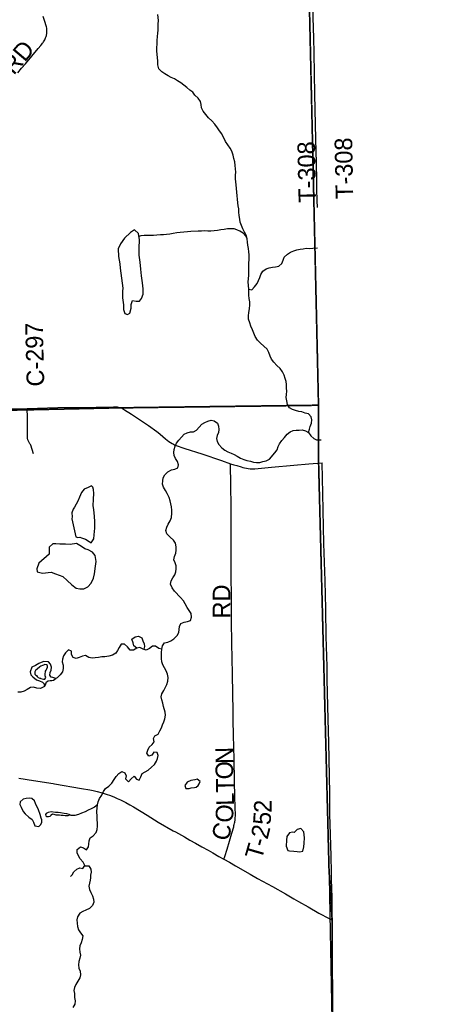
# Model space of a CAD drawing. Header units: feet. Extents: x 2113747 to 2516209, y 960708 to 1356798.
# Tile 246 of 253: x 2375078 to 2382480, y 1185127 to 1201939. Entities that reach past the tile are written whole.
import ezdxf

# ---------------------------------------------------------------- set-up
doc = ezdxf.new("R2010")
doc.units = ezdxf.units.FT
doc.header["$LTSCALE"] = 50
doc.header["$MEASUREMENT"] = 0
doc.linetypes.add('OhDOT_USTN3', pattern=[0.22, 0.165, -0.055])
for name, color, linetype in [('0_Xref', 7, 'Continuous'), ('GM_X_Adjacent_County', 251, 'OhDOT_USTN3'), ('GM_X_County', 251, 'OhDOT_USTN3'), ('GM_X_County_Road', 3, 'Continuous'), ('GM_X_County_Road_Text', 3, 'Continuous'), ('GM_X_Minor_Lake', 5, 'Continuous'), ('GM_X_Minor_River', 5, 'Continuous'), ('GM_X_State_Route', 1, 'Continuous'), ('GM_X_Township', 251, 'OhDOT_USTN3'), ('GM_X_Township_Road', 4, 'Continuous'), ('GM_X_Township_Road_Text', 4, 'Continuous')]:
    doc.layers.add(name, color=color, linetype=linetype)
doc.styles.add('Styledgn030', font='dgn030.shx')

# ---------------------------------------------------------------- blocks, each defined once
blk = doc.blocks.new('POR')
at = {"layer": 'GM_X_Adjacent_County', "flags": 128}
blk.add_lwpolyline([(2484046, 1279851), (2487984, 1279948), (2488245, 1279956), (2489951, 1280020), (2497406, 1280301), (2508226, 1280716), (2508400, 1280722), (2511362, 1280834), (2511402, 1278992), (2511651, 1267387), (2511802, 1260388), (2511853, 1258032), (2511912, 1255330), (2511951, 1253456), (2512010, 1250592), (2512101, 1246172), (2512230, 1239911), (2512292, 1236891), (2512353, 1234371), (2512465, 1230387), (2512571, 1226651), (2512594, 1225202), (2512630, 1223723), (2512651, 1222857), (2512655, 1222660), (2512653, 1222387), (2512690, 1221236), (2512712, 1220325), (2512903, 1212315), (2513077, 1204484), (2513180, 1199820), (2513219, 1198046), (2513416, 1189169), (2513462, 1187239), (2513501, 1185556), (2513514, 1184984), (2513530, 1184327), (2513546, 1183622), (2513555, 1183225), (2513567, 1182726), (2513578, 1182260), (2513588, 1181821), (2513593, 1181627), (2513617, 1180939), (2513628, 1180521), (2513670, 1179740), (2513676, 1179494), (2513699, 1179041), (2513739, 1174780), (2513796, 1172613), (2513885, 1169327), (2513930, 1167379), (2513942, 1166454), (2513947, 1166127), (2513953, 1165987), (2514002, 1164246), (2514041, 1162151), (2514063, 1161131), (2514138, 1157427), (2514238, 1151848), (2514283, 1149331), (2514318, 1147339), (2510324, 1147267), (2506689, 1147200), (2506258, 1147195), (2500522, 1147082), (2496768, 1147012), (2496130, 1147000), (2495470, 1146984), (2492871, 1146938), (2489784, 1146884), (2488775, 1146866), (2487813, 1146848), (2487526, 1146842), (2486294, 1146820), (2485346, 1146802), (2481592, 1146776), (2481240, 1146773), (2480562, 1146753), (2479591, 1146751), (2479217, 1146735), (2477862, 1146726), (2477431, 1146718), (2477075, 1146717), (2476719, 1146718), (2475598, 1146706), (2475461, 1146714), (2474029, 1146683), (2472669, 1146652), (2471852, 1146646), (2471569, 1146639), (2471535, 1146638), (2471501, 1146638), (2471224, 1146630), (2470854, 1146632), (2470658, 1146630), (2470516, 1146626), (2469250, 1146608), (2468903, 1146602), (2468501, 1146594), (2461815, 1146508), (2461446, 1146481), (2459610, 1146457), (2456023, 1146410), (2454902, 1146395), (2454737, 1146393), (2454401, 1146388), (2454115, 1146384), (2453860, 1146380), (2452179, 1146359), (2450952, 1146363), (2450451, 1146366), (2450051, 1146346), (2449776, 1146343), (2449101, 1146335), (2445581, 1146287), (2444666, 1146263), (2444274, 1146267), (2443037, 1146236), (2442911, 1146233), (2439879, 1146170), (2434890, 1146115), (2433884, 1146098), (2431940, 1146079), (2431501, 1146076), (2430211, 1146047), (2421201, 1145935), (2418971, 1145882), (2418652, 1145879), (2418494, 1145897), (2413179, 1145801), (2412897, 1145794), (2407758, 1145683), (2403523, 1145588), (2398484, 1145471), (2393911, 1145372), (2391157, 1145315), (2390674, 1145305), (2390179, 1145300), (2388382, 1145259), (2383055, 1145188), (2382496, 1145180), (2381158, 1145150), (2381034, 1152023), (2381026, 1152330), (2380892, 1156694), (2380878, 1157552), (2380824, 1161039), (2380824, 1161382), (2380771, 1165044), (2380746, 1166807), (2380682, 1170163), (2380463, 1181823), (2380419, 1184193), (2380412, 1186569), (2380359, 1187412), (2380181, 1194352), (2380179, 1195356), (2380022, 1202249), (2380003, 1203413), (2380014, 1209139), (2379833, 1216178), (2379742, 1219374), (2379735, 1219826), (2379690, 1223029), (2379605, 1226364), (2379498, 1231510), (2379428, 1236058), (2379404, 1237933), (2379296, 1246319), (2379253, 1249553), (2379228, 1251500), (2378972, 1263471), (2378866, 1269735), (2378873, 1270911), (2378754, 1276290), (2378707, 1279034), (2386863, 1279126), (2391602, 1279179), (2395356, 1279222), (2405728, 1279339), (2405824, 1279340), (2411190, 1279400), (2413131, 1279426), (2415745, 1279455), (2423663, 1279533), (2431554, 1279611), (2434345, 1279639), (2436880, 1279651), (2440308, 1279667), (2444698, 1279689), (2448154, 1279679), (2451685, 1279695), (2455533, 1279713), (2458209, 1279725), (2458287, 1279726), (2465937, 1279754), (2471340, 1279774), (2476122, 1279790), (2478782, 1279799), (2482992, 1279825), (2484046, 1279851)], dxfattribs=at)
at = {"layer": 'GM_X_County', "flags": 128}
blk.add_lwpolyline([(2353397, 1222451), (2356858, 1222526), (2358764, 1222568), (2364180, 1222723), (2365829, 1222755), (2369645, 1222836), (2372194, 1222881), (2374472, 1222924), (2379690, 1223029), (2379735, 1219826), (2379742, 1219374), (2379833, 1216178), (2380014, 1209139), (2380003, 1203413), (2380022, 1202249), (2380179, 1195356), (2380181, 1194352), (2380359, 1187412), (2380412, 1186569), (2380419, 1184193), (2380463, 1181823), (2380682, 1170163), (2380746, 1166807), (2380771, 1165044), (2380824, 1161382), (2380824, 1161039), (2380878, 1157552), (2380892, 1156694), (2381026, 1152330), (2381034, 1152023), (2381158, 1145150), (2381235, 1140057), (2381269, 1137568), (2381334, 1132856), (2381336, 1132676), (2381343, 1132210), (2381380, 1130882), (2381388, 1130504), (2381409, 1129491), (2381422, 1128859), (2381524, 1123853), (2381544, 1122872), (2381624, 1118858), (2381679, 1116097), (2382044, 1104151), (2382074, 1096083), (2382125, 1091787), (2380307, 1091766), (2379221, 1091753), (2378988, 1091751), (2374063, 1091696), (2368829, 1091637), (2365146, 1091594), (2364291, 1091584), (2363494, 1091575), (2360811, 1091544), (2360599, 1091542), (2358848, 1091522), (2355371, 1091477), (2352195, 1091435), (2348514, 1091386), (2345661, 1091348), (2342697, 1091308), (2341799, 1091296), (2335157, 1091206), (2333216, 1091180), (2331837, 1091161), (2328725, 1091118), (2328615, 1091117), (2326938, 1091094), (2326732, 1091091), (2324108, 1091056), (2318107, 1090974), (2313863, 1090917), (2307056, 1090903), (2301402, 1090840), (2299895, 1090831), (2299145, 1090827), (2298147, 1090820), (2294565, 1090800), (2294190, 1090795), (2291695, 1090779), (2287536, 1090733), (2283974, 1090692), (2281184, 1090660), (2280571, 1090646), (2279737, 1090638), (2276111, 1090564), (2275965, 1090561), (2275354, 1090544), (2275300, 1090545), (2274067, 1090515), (2274049, 1092053), (2274045, 1093010), (2274019, 1094549), (2274003, 1096382), (2273944, 1101977), (2273923, 1103969), (2273928, 1105260), (2273895, 1107881), (2273890, 1108659), (2273892, 1109492), (2273890, 1109708), (2273889, 1109866), (2273885, 1110318), (2273884, 1110420), (2273881, 1110748), (2273878, 1111173), (2273872, 1111794), (2273868, 1112294), (2273861, 1113069), (2273860, 1113281), (2273857, 1113575), (2273857, 1113636), (2273852, 1114201), (2273851, 1114281), (2273848, 1114656), (2273845, 1115019), (2273878, 1116829), (2273877, 1118817), (2273859, 1119170), (2273866, 1121327), (2273809, 1124393), (2273800, 1125028), (2273794, 1125938), (2273794, 1126045), (2273791, 1126395), (2273784, 1127599), (2273782, 1127896), (2273782, 1128013), (2273776, 1128908), (2273762, 1131307), (2273735, 1134958), (2273727, 1137672), (2273708, 1143906), (2273707, 1144117), (2273652, 1147706), (2273648, 1148193), (2273645, 1148717), (2273636, 1149823), (2273632, 1150488), (2273596, 1155295), (2273585, 1158808), (2273560, 1160546), (2273539, 1163372), (2273486, 1167056), (2273465, 1168621), (2273462, 1168895), (2273426, 1173044), (2273428, 1173104), (2273415, 1174720), (2273392, 1176176), (2273394, 1176620), (2273384, 1177023), (2273358, 1177776), (2273351, 1179125), (2273359, 1179654), (2273321, 1182083), (2273216, 1187364), (2273164, 1190519), (2273176, 1191453), (2273228, 1192712), (2273152, 1195400), (2273193, 1198453), (2273071, 1206556), (2272991, 1215563), (2272975, 1216501), (2272977, 1217406), (2272968, 1218487), (2272962, 1219225), (2272959, 1219527), (2272955, 1219996), (2272952, 1220381), (2272949, 1220734), (2272946, 1221095), (2272941, 1221646), (2274226, 1221624), (2276584, 1221584), (2279436, 1221567), (2287284, 1221586), (2287634, 1221587), (2288155, 1221588), (2289133, 1221589), (2291838, 1221592), (2294724, 1221588), (2295595, 1221591), (2298613, 1221605), (2299175, 1221609), (2303374, 1221676), (2308426, 1221766), (2313088, 1221841), (2315600, 1221874), (2319071, 1221920), (2326584, 1222061), (2327982, 1222076), (2333341, 1222133), (2335682, 1222157), (2338510, 1222201), (2341239, 1222245), (2343737, 1222286), (2344324, 1222288), (2349300, 1222361), (2350843, 1222395), (2353397, 1222451)], dxfattribs=at)
at = {"layer": 'GM_X_County_Road', "flags": 128}
for points in [[(2375044, 1201032), (2375110, 1201112), (2375176, 1201187), (2375394, 1201446), (2375439, 1201501), (2375455, 1201521), (2375467, 1201537), (2375476, 1201550), (2375484, 1201562), (2375494, 1201579), (2375504, 1201596), (2375512, 1201612), (2375520, 1201630), (2375528, 1201652), (2375533, 1201670), (2375537, 1201685), (2375539, 1201698), (2375541, 1201715), (2375542, 1201729), (2375542, 1201742), (2375542, 1201763), (2375541, 1201777), (2375538, 1201794), (2375534, 1201816), (2375529, 1201834), (2375524, 1201854), (2375513, 1201892), (2375479, 1201992)], [(2374883, 1195294), (2375066, 1195296), (2375205, 1195300)], [(2375205, 1195300), (2375731, 1195318), (2376381, 1195324), (2376681, 1195330), (2376716, 1195329), (2376742, 1195328), (2376759, 1195325)], [(2376759, 1195325), (2376788, 1195320), (2376813, 1195311), (2376834, 1195299), (2376869, 1195280), (2376988, 1195204), (2377279, 1195008), (2377416, 1194910), (2377444, 1194888), (2377474, 1194862), (2377569, 1194781), (2377623, 1194738), (2377651, 1194719), (2377678, 1194702), (2377701, 1194689), (2377719, 1194681), (2377732, 1194675), (2377899, 1194620), (2378185, 1194524), (2378523, 1194410), (2378679, 1194354)], [(2378679, 1194354), (2378732, 1194341), (2378786, 1194326), (2378856, 1194304), (2378886, 1194295), (2378918, 1194287), (2378948, 1194280), (2378980, 1194274), (2379011, 1194271), (2379044, 1194269), (2379068, 1194269), (2379093, 1194270), (2379208, 1194279), (2379375, 1194298), (2379756, 1194331), (2380015, 1194354), (2380242, 1194374)]]:
    blk.add_lwpolyline(points, dxfattribs=at)
at = {"layer": 'GM_X_Minor_Lake'}
for p, q in [((2376794, 1197694), (2376836, 1197353)), ((2375968, 1193417), (2376037, 1193112)), ((2375580, 1192813), (2375405, 1192662)), ((2375510, 1190758), (2375520, 1190813)), ((2375653, 1190661), (2375677, 1190677)), ((2378003, 1188821), (2378063, 1188830)), ((2375399, 1188447), (2375348, 1188557)), ((2375662, 1188373), (2375694, 1188365)), ((2379758, 1187740), (2379812, 1187738))]:
    blk.add_line(p, q, dxfattribs=at)
at = {"layer": 'GM_X_Minor_Lake', "flags": 128}
for points in [[(2376836, 1197353), (2376835, 1197305), (2376834, 1197190), (2376849, 1197070), (2376847, 1196992), (2376874, 1196922), (2376918, 1196904), (2376956, 1196931), (2376979, 1197011), (2376981, 1197079), (2377004, 1197146), (2377064, 1197132), (2377122, 1197135), (2377156, 1197177), (2377184, 1197254), (2377185, 1197346), (2377172, 1197444), (2377157, 1197566), (2377148, 1197679), (2377135, 1197797), (2377118, 1197919), (2377115, 1198036), (2377122, 1198180), (2377107, 1198288), (2377037, 1198352), (2376971, 1198305), (2376866, 1198208), (2376796, 1198111), (2376759, 1198029), (2376766, 1197896), (2376787, 1197770), (2376794, 1197694)], [(2376037, 1193112), (2376069, 1193100), (2376103, 1193101), (2376135, 1193091), (2376201, 1193067), (2376264, 1193032), (2376296, 1193004), (2376343, 1193077), (2376347, 1193141), (2376358, 1193255), (2376361, 1193370), (2376356, 1193456), (2376345, 1193576), (2376333, 1193638), (2376336, 1193751), (2376341, 1193849), (2376335, 1193915), (2376324, 1193957), (2376304, 1193979), (2376248, 1193949), (2376180, 1193922), (2376131, 1193865), (2376099, 1193787), (2376070, 1193718), (2376015, 1193614), (2375991, 1193583), (2375965, 1193521), (2375976, 1193449), (2375968, 1193417)], [(2375405, 1192662), (2375368, 1192563), (2375376, 1192509), (2375469, 1192491), (2375617, 1192505), (2375687, 1192475), (2375816, 1192434), (2375890, 1192366), (2375965, 1192289), (2376040, 1192235), (2376106, 1192222), (2376172, 1192222), (2376240, 1192253), (2376297, 1192318), (2376339, 1192404), (2376356, 1192479), (2376373, 1192607), (2376384, 1192690), (2376364, 1192790), (2376319, 1192848), (2376245, 1192887), (2376192, 1192905), (2376130, 1192942), (2376046, 1192998), (2375938, 1192981), (2375859, 1192984), (2375763, 1192986), (2375695, 1192991), (2375641, 1192987), (2375583, 1192930), (2375580, 1192813)], [(2375677, 1190677), (2375695, 1190693), (2375643, 1190705), (2375617, 1190713), (2375593, 1190745), (2375596, 1190791), (2375616, 1190833), (2375618, 1190885), (2375605, 1190933), (2375571, 1190975), (2375487, 1190978), (2375445, 1190964), (2375405, 1190944), (2375347, 1190911), (2375287, 1190885), (2375254, 1190804), (2375268, 1190754), (2375299, 1190716), (2375365, 1190670), (2375417, 1190653), (2375467, 1190629), (2375494, 1190599), (2375496, 1190577), (2375502, 1190553), (2375518, 1190581), (2375536, 1190632), (2375561, 1190648), (2375599, 1190656), (2375627, 1190654), (2375653, 1190661)], [(2375520, 1190813), (2375528, 1190832), (2375538, 1190854), (2375552, 1190883), (2375553, 1190911), (2375533, 1190921), (2375505, 1190932), (2375483, 1190920), (2375465, 1190914), (2375437, 1190902), (2375421, 1190890), (2375374, 1190849), (2375350, 1190829), (2375338, 1190805), (2375336, 1190767), (2375350, 1190751), (2375362, 1190741), (2375373, 1190723), (2375393, 1190705), (2375419, 1190697), (2375435, 1190695), (2375441, 1190693), (2375483, 1190679), (2375509, 1190678), (2375523, 1190708), (2375513, 1190738), (2375510, 1190758)], [(2378063, 1188830), (2378089, 1188832), (2378125, 1188865), (2378141, 1188889), (2378156, 1188933), (2378106, 1188973), (2378068, 1188962), (2377998, 1188948), (2377936, 1188919), (2377895, 1188863), (2377915, 1188813), (2377941, 1188813), (2377971, 1188813), (2378003, 1188821)], [(2375348, 1188557), (2375329, 1188601), (2375283, 1188639), (2375245, 1188645), (2375187, 1188640), (2375135, 1188630), (2375085, 1188587), (2375079, 1188539), (2375102, 1188491), (2375134, 1188419), (2375171, 1188377), (2375231, 1188325), (2375292, 1188282), (2375312, 1188238), (2375337, 1188174), (2375405, 1188166), (2375435, 1188189), (2375454, 1188233), (2375454, 1188277), (2375442, 1188305), (2375425, 1188367), (2375399, 1188447)], [(2375694, 1188365), (2375710, 1188363), (2375758, 1188360), (2375786, 1188356), (2375822, 1188354), (2375854, 1188352), (2375890, 1188351), (2375904, 1188349), (2375935, 1188362), (2375924, 1188367), (2375884, 1188381), (2375834, 1188388), (2375773, 1188396), (2375733, 1188402), (2375687, 1188403), (2375617, 1188413), (2375565, 1188402), (2375531, 1188388), (2375519, 1188366), (2375524, 1188348), (2375542, 1188336), (2375572, 1188334), (2375596, 1188340), (2375612, 1188355), (2375614, 1188365), (2375635, 1188381), (2375662, 1188373)], [(2379812, 1187738), (2379858, 1187733), (2379912, 1187743), (2379928, 1187814), (2379935, 1187878), (2379940, 1187970), (2379928, 1188074), (2379877, 1188128), (2379813, 1188112), (2379764, 1188063), (2379733, 1188065), (2379683, 1188056), (2379640, 1187994), (2379632, 1187928), (2379629, 1187829), (2379654, 1187755), (2379686, 1187749), (2379758, 1187740)]]:
    blk.add_lwpolyline(points, dxfattribs=at)
at = {"layer": 'GM_X_Minor_River', "flags": 128}
for points in [[(2378165, 1200543), (2378126, 1200598), (2378068, 1200650), (2378035, 1200704), (2377981, 1200738), (2377931, 1200784), (2377880, 1200821), (2377826, 1200859), (2377770, 1200893), (2377719, 1200928), (2377665, 1200954), (2377615, 1200980), (2377554, 1201013), (2377502, 1201049), (2377451, 1201103), (2377437, 1201167), (2377436, 1201231), (2377428, 1201291), (2377422, 1201345), (2377419, 1201407), (2377421, 1201464), (2377422, 1201524), (2377424, 1201586), (2377431, 1201650), (2377437, 1201707), (2377444, 1201759), (2377442, 1201811), (2377441, 1201865), (2377445, 1201927), (2377436, 1202028)], [(2380006, 1194888), (2380024, 1194945), (2380039, 1194995), (2380057, 1195051), (2380066, 1195106), (2380056, 1195160), (2380006, 1195211), (2379949, 1195223), (2379895, 1195241), (2379843, 1195250), (2379785, 1195268), (2379735, 1195283), (2379684, 1195311), (2379648, 1195369), (2379639, 1195431), (2379629, 1195487), (2379634, 1195542), (2379636, 1195598), (2379634, 1195650), (2379633, 1195708), (2379625, 1195764), (2379612, 1195814), (2379592, 1195870), (2379565, 1195928), (2379525, 1195986), (2379470, 1196036), (2379418, 1196092), (2379379, 1196144), (2379353, 1196195), (2379332, 1196256), (2379300, 1196315), (2379247, 1196367), (2379187, 1196415), (2379138, 1196467), (2379100, 1196529), (2379075, 1196585), (2379053, 1196645), (2379026, 1196705), (2379004, 1196763), (2378985, 1196823), (2378983, 1196885), (2378988, 1196941), (2379000, 1197003), (2379007, 1197070), (2379005, 1197120), (2378997, 1197180), (2378992, 1197234), (2378990, 1197290), (2378987, 1197340), (2378983, 1197401), (2378976, 1197461), (2378987, 1197573), (2378989, 1197637), (2378988, 1197704), (2378992, 1197758), (2378995, 1197870), (2378997, 1197922), (2378992, 1197973), (2378982, 1198035), (2378973, 1198087), (2378969, 1198141), (2378963, 1198197), (2378952, 1198247), (2378918, 1198313), (2378889, 1198369), (2378865, 1198425), (2378844, 1198483), (2378836, 1198535), (2378825, 1198597), (2378821, 1198650), (2378816, 1198708), (2378808, 1198760), (2378801, 1198814), (2378795, 1198872), (2378790, 1198932), (2378786, 1198996), (2378777, 1199059), (2378773, 1199121), (2378769, 1199171), (2378764, 1199223), (2378764, 1199287), (2378765, 1199337), (2378756, 1199450), (2378748, 1199510), (2378735, 1199568), (2378721, 1199626), (2378698, 1199694), (2378668, 1199748), (2378629, 1199804), (2378593, 1199862), (2378528, 1199990), (2378489, 1200042), (2378455, 1200095), (2378410, 1200157), (2378358, 1200215), (2378303, 1200265), (2378255, 1200323), (2378208, 1200380), (2378184, 1200436), (2378173, 1200489), (2378165, 1200543)], [(2378963, 1198197), (2378941, 1198242), (2378894, 1198295), (2378837, 1198327), (2378787, 1198350), (2378737, 1198370), (2378685, 1198371), (2378627, 1198367), (2378571, 1198358), (2378511, 1198350), (2378455, 1198342), (2378395, 1198333), (2378343, 1198331), (2378291, 1198330), (2378234, 1198332), (2378182, 1198331), (2378122, 1198329), (2377998, 1198324), (2377940, 1198319), (2377880, 1198313), (2377818, 1198306), (2377760, 1198298), (2377700, 1198287), (2377638, 1198279), (2377586, 1198270), (2377530, 1198266), (2377480, 1198263), (2377418, 1198259), (2377364, 1198252), (2377306, 1198252), (2377252, 1198253), (2377200, 1198253), (2377148, 1198247), (2377114, 1198239)], [(2378987, 1197340), (2379038, 1197325), (2379087, 1197379), (2379133, 1197434), (2379156, 1197486), (2379176, 1197539), (2379194, 1197591), (2379231, 1197643), (2379285, 1197684), (2379339, 1197702), (2379395, 1197715), (2379445, 1197719), (2379499, 1197730), (2379553, 1197774), (2379574, 1197831), (2379594, 1197883), (2379648, 1197938), (2379699, 1197970), (2379755, 1197993), (2379811, 1198009), (2379863, 1198020), (2379919, 1198028), (2379971, 1198039), (2380025, 1198035), (2380081, 1198038), (2380160, 1198046)], [(2377764, 1191422), (2377792, 1191473), (2377802, 1191527), (2377805, 1191577), (2377829, 1191632), (2377887, 1191654), (2377943, 1191665), (2377995, 1191683), (2378010, 1191739), (2378004, 1191798), (2377969, 1191853), (2377937, 1191905), (2377902, 1191967), (2377872, 1192019), (2377823, 1192071), (2377722, 1192183), (2377682, 1192240), (2377653, 1192300), (2377665, 1192357), (2377692, 1192407), (2377726, 1192458), (2377742, 1192510), (2377749, 1192560), (2377749, 1192612), (2377730, 1192666), (2377710, 1192718), (2377718, 1192773), (2377741, 1192831), (2377751, 1192883), (2377748, 1192939), (2377736, 1193000), (2377703, 1193055), (2377649, 1193103), (2377592, 1193163), (2377574, 1193215), (2377587, 1193277), (2377613, 1193328), (2377647, 1193384), (2377670, 1193442), (2377676, 1193513), (2377675, 1193567), (2377667, 1193619), (2377660, 1193671), (2377648, 1193725), (2377630, 1193779), (2377593, 1193847), (2377564, 1193903), (2377534, 1193955), (2377518, 1194009), (2377519, 1194065), (2377527, 1194116), (2377556, 1194166), (2377608, 1194217), (2377668, 1194251), (2377726, 1194264), (2377778, 1194288), (2377789, 1194341), (2377769, 1194393), (2377736, 1194444), (2377714, 1194498), (2377708, 1194549), (2377713, 1194601), (2377733, 1194655), (2377756, 1194710), (2377796, 1194760), (2377838, 1194811), (2377885, 1194861), (2377937, 1194886), (2377991, 1194900), (2378043, 1194900), (2378095, 1194929), (2378141, 1194982), (2378186, 1195032), (2378240, 1195063), (2378292, 1195085), (2378348, 1195100), (2378400, 1195092), (2378455, 1195050), (2378473, 1194996), (2378476, 1194942), (2378470, 1194892), (2378448, 1194842), (2378435, 1194791), (2378447, 1194739), (2378476, 1194687), (2378528, 1194629), (2378578, 1194588), (2378633, 1194558), (2378685, 1194538), (2378739, 1194513), (2378792, 1194487), (2378848, 1194455), (2378906, 1194430), (2378956, 1194412), (2379017, 1194399), (2379071, 1194385), (2379123, 1194377), (2379175, 1194378), (2379229, 1194396), (2379287, 1194409), (2379341, 1194437)], [(2379341, 1194437), (2379436, 1194542), (2379472, 1194597), (2379491, 1194649), (2379511, 1194700), (2379552, 1194754), (2379600, 1194805), (2379644, 1194861), (2379696, 1194900), (2379747, 1194926), (2379797, 1194931), (2379848, 1194929), (2379902, 1194934), (2379956, 1194918), (2380006, 1194888), (2380047, 1194832), (2380097, 1194787), (2380147, 1194763), (2380223, 1194764)], [(2375947, 1187307), (2375972, 1187338), (2376002, 1187388), (2376053, 1187435), (2376105, 1187455), (2376155, 1187446), (2376187, 1187496), (2376159, 1187552), (2376110, 1187610), (2376080, 1187662), (2376057, 1187714), (2376059, 1187768), (2376117, 1187815), (2376167, 1187797), (2376217, 1187763), (2376253, 1187814), (2376256, 1187864), (2376262, 1187916), (2376282, 1187969), (2376333, 1188003), (2376381, 1188060), (2376399, 1188114), (2376406, 1188170), (2376406, 1188225), (2376401, 1188277), (2376401, 1188327), (2376396, 1188427), (2376398, 1188477), (2376403, 1188534), (2376419, 1188586), (2376440, 1188640), (2376478, 1188701), (2376508, 1188759), (2376543, 1188812), (2376599, 1188854), (2376651, 1188901), (2376692, 1188963), (2376724, 1189018), (2376768, 1189070), (2376819, 1189101), (2376870, 1189081), (2376894, 1189027), (2376886, 1188977), (2376933, 1188925), (2376981, 1188978), (2377034, 1189022), (2377069, 1188970), (2377119, 1188957), (2377144, 1189011), (2377166, 1189066), (2377218, 1189098), (2377272, 1189125), (2377327, 1189177), (2377379, 1189224), (2377411, 1189276), (2377430, 1189327), (2377442, 1189377), (2377422, 1189429), (2377367, 1189434), (2377332, 1189382), (2377280, 1189363), (2377247, 1189417), (2377265, 1189468), (2377287, 1189518), (2377340, 1189561), (2377372, 1189611), (2377360, 1189663), (2377385, 1189714), (2377439, 1189740), (2377469, 1189798), (2377498, 1189849), (2377516, 1189901), (2377538, 1189952), (2377557, 1190004), (2377567, 1190062), (2377562, 1190114), (2377534, 1190214), (2377521, 1190268), (2377503, 1190325), (2377494, 1190375), (2377506, 1190431), (2377541, 1190487), (2377567, 1190540), (2377587, 1190590), (2377608, 1190644), (2377612, 1190707), (2377599, 1190763), (2377577, 1190821), (2377550, 1190873), (2377524, 1190925), (2377505, 1190977), (2377497, 1191031), (2377497, 1191087), (2377500, 1191137), (2377502, 1191191), (2377515, 1191248), (2377547, 1191298), (2377605, 1191311), (2377659, 1191335), (2377711, 1191370), (2377764, 1191422)], [(2377077, 1191210), (2377025, 1191250), (2377016, 1191300), (2376994, 1191360), (2377050, 1191403), (2377107, 1191413), (2377160, 1191385), (2377180, 1191333), (2377203, 1191281), (2377206, 1191239), (2377198, 1191189)], [(2375502, 1190553), (2375432, 1190518), (2375368, 1190526), (2375312, 1190540), (2375262, 1190537), (2375204, 1190503), (2375152, 1190472), (2375096, 1190456), (2375046, 1190459)], [(2377502, 1191191), (2377452, 1191201), (2377395, 1191245), (2377343, 1191240), (2377291, 1191200), (2377238, 1191175), (2377187, 1191193), (2377129, 1191219), (2377077, 1191210), (2377019, 1191174), (2376963, 1191173), (2376919, 1191231), (2376866, 1191275), (2376812, 1191276), (2376773, 1191222), (2376749, 1191171), (2376717, 1191121), (2376661, 1191086), (2376599, 1191074), (2376533, 1191061), (2376477, 1191059), (2376425, 1191048), (2376367, 1191042), (2376315, 1191035), (2376259, 1191051), (2376203, 1191081), (2376149, 1191070), (2376095, 1191050), (2376043, 1191033), (2375991, 1191047), (2375960, 1191101), (2375964, 1191155), (2375912, 1191181), (2375862, 1191128), (2375824, 1191076), (2375807, 1191023), (2375803, 1190973), (2375822, 1190917), (2375820, 1190859), (2375809, 1190804), (2375771, 1190752), (2375717, 1190703), (2375695, 1190693)], [(2376403, 1188534), (2376352, 1188491), (2376298, 1188466), (2376246, 1188442), (2376194, 1188413), (2376134, 1188389), (2376082, 1188368), (2376020, 1188352), (2375982, 1188353), (2375957, 1188353), (2375935, 1188362)], [(2376185, 1187494), (2376257, 1187489), (2376292, 1187433), (2376300, 1187383), (2376285, 1187331), (2376287, 1187284)], [(2376287, 1187284), (2376279, 1187246), (2376267, 1187193), (2376257, 1187142), (2376272, 1187086), (2376294, 1187034), (2376321, 1186981), (2376336, 1186921), (2376344, 1186869), (2376321, 1186814), (2376271, 1186763), (2376209, 1186735), (2376153, 1186710), (2376102, 1186682), (2376062, 1186621), (2376051, 1186569), (2376057, 1186513), (2376062, 1186458), (2376082, 1186401), (2376117, 1186347), (2376158, 1186295), (2376146, 1186235), (2376125, 1186178), (2376103, 1186126), (2376098, 1186076), (2376104, 1186016), (2376115, 1185964), (2376105, 1185913), (2376086, 1185859), (2376082, 1185803), (2376085, 1185745), (2376108, 1185691), (2376118, 1185633), (2376105, 1185578), (2376071, 1185522), (2376038, 1185467), (2376012, 1185417), (2376003, 1185365), (2376011, 1185313), (2376014, 1185241), (2376026, 1185187), (2376019, 1185128), (2375986, 1185072)]]:
    blk.add_lwpolyline(points, dxfattribs=at)
at = {"layer": 'GM_X_State_Route', "flags": 128}
for points in [[(2375061, 1188991), (2375316, 1188950), (2375648, 1188895)], [(2375648, 1188895), (2375672, 1188891), (2376135, 1188814), (2376274, 1188789), (2376332, 1188778), (2376402, 1188761), (2376487, 1188737), (2376552, 1188716), (2376626, 1188690), (2376694, 1188664), (2376742, 1188643), (2376801, 1188616), (2376889, 1188572), (2376955, 1188536), (2377018, 1188500), (2377252, 1188355), (2377444, 1188240), (2377700, 1188092), (2377735, 1188073)], [(2377735, 1188073), (2377889, 1187985), (2377985, 1187930), (2378079, 1187877), (2378187, 1187816), (2378293, 1187757), (2378374, 1187712), (2378478, 1187653), (2378563, 1187606), (2378657, 1187552), (2378761, 1187491), (2379015, 1187347), (2379137, 1187278), (2379392, 1187136), (2379613, 1187011), (2379757, 1186929), (2379839, 1186882), (2380000, 1186792), (2380187, 1186686), (2380362, 1186591), (2380395, 1186577)]]:
    blk.add_lwpolyline(points, dxfattribs=at)
at = {"layer": 'GM_X_Township', "flags": 128}
for points in [[(2353397, 1222451), (2356858, 1222526), (2358764, 1222568), (2364180, 1222723), (2365829, 1222755), (2369645, 1222836), (2372194, 1222881), (2374472, 1222924), (2379690, 1223029), (2379735, 1219826), (2379742, 1219374), (2379833, 1216178), (2380014, 1209139), (2380003, 1203413), (2380022, 1202249), (2380179, 1195356), (2376656, 1195310), (2375116, 1195276), (2374836, 1195272), (2372692, 1195272), (2366875, 1195235), (2365880, 1195226), (2359057, 1195164), (2357966, 1195170), (2357548, 1195159), (2354856, 1195134), (2353908, 1195164), (2353892, 1195968), (2353885, 1196280), (2353880, 1196527), (2353876, 1196719), (2353851, 1197693), (2353833, 1198882), (2353829, 1198960), (2353831, 1199153), (2353819, 1199782), (2353821, 1200258), (2353808, 1201121), (2353792, 1201872), (2353781, 1202403), (2353645, 1208790), (2353657, 1209132), (2353654, 1209648), (2353508, 1216821), (2353397, 1222451)], [(2353908, 1195164), (2354856, 1195134), (2357548, 1195159), (2357966, 1195170), (2359057, 1195164), (2365880, 1195226), (2366875, 1195235), (2372692, 1195272), (2374836, 1195272), (2375116, 1195276), (2376656, 1195310), (2380179, 1195356), (2380181, 1194352), (2380359, 1187412), (2380375, 1186529), (2380419, 1184193), (2380463, 1181823), (2380682, 1170163), (2354256, 1169691), (2354064, 1181403), (2354040, 1184708), (2354011, 1187062), (2353946, 1190014), (2353908, 1195164)]]:
    blk.add_lwpolyline(points, dxfattribs=at)
at = {"layer": 'GM_X_Township_Road', "flags": 128}
for points in [[(2380162, 1198735), (2380157, 1198853), (2380151, 1199047), (2380150, 1199181), (2380142, 1199509), (2380139, 1199683), (2380133, 1199903), (2380126, 1200148), (2380116, 1200666), (2380102, 1201375), (2380097, 1201626), (2380089, 1201979), (2380085, 1202283)], [(2375314, 1194529), (2375265, 1194673), (2375260, 1194684), (2375253, 1194696), (2375217, 1194764), (2375214, 1194771), (2375211, 1194781), (2375209, 1194791), (2375209, 1194898), (2375208, 1195144), (2375205, 1195300)], [(2378563, 1187606), (2378581, 1187653), (2378621, 1187778), (2378701, 1188051), (2378731, 1188158), (2378736, 1188178), (2378741, 1188196), (2378747, 1188219), (2378750, 1188239), (2378755, 1188278), (2378758, 1188312), (2378759, 1188343), (2378752, 1188663), (2378746, 1188945), (2378739, 1189311), (2378730, 1189721), (2378722, 1189981), (2378720, 1190170), (2378714, 1190396), (2378710, 1190797), (2378705, 1191003), (2378694, 1191643), (2378692, 1192120), (2378689, 1192414), (2378689, 1192811), (2378686, 1193100), (2378687, 1193559), (2378682, 1194058), (2378677, 1194281), (2378677, 1194316), (2378679, 1194354)], [(2380303, 1191860), (2380302, 1191877), (2380291, 1192357), (2380272, 1192994), (2380259, 1193565), (2380254, 1193849), (2380242, 1194374)], [(2380400, 1187360), (2380399, 1187384), (2380395, 1187659), (2380376, 1188210), (2380375, 1188361), (2380371, 1188722), (2380359, 1189319), (2380354, 1189595), (2380343, 1189995), (2380329, 1190674), (2380325, 1190896), (2380311, 1191410), (2380303, 1191860)], [(2380395, 1186577), (2380405, 1186598), (2380408, 1186606), (2380411, 1186615), (2380412, 1186624), (2380413, 1186633), (2380414, 1186673), (2380410, 1186951), (2380402, 1187256), (2380400, 1187360)]]:
    blk.add_lwpolyline(points, dxfattribs=at)
at = {"layer": 'GM_X_County_Road_Text', "char_height": 300, "attachment_point": 7, "line_spacing_factor": 0.8, "style": 'Styledgn030'}
for s, insert, rotation in [('{\\Fdgn000|c0;\\C256;RD}', (2374977, 1200981), 49.8206), ('{\\Fdgn000|c0;\\C256;C-297}', (2375502, 1195679), 91.3769)]:
    blk.add_mtext(s, dxfattribs=dict(at, insert=insert, rotation=rotation))
at = {"layer": 'GM_X_Township_Road_Text', "char_height": 300, "attachment_point": 7, "line_spacing_factor": 0.8, "style": 'Styledgn030'}
for s, insert, rotation in [('{\\Fdgn000|c0;\\C256;T-308}', (2380777, 1198882), 91.0958), ('{\\Fdgn000|c0;\\C256;T-308}', (2380144, 1198817), 91.2324), ('{\\Fdgn000|c0;\\C256;RD}', (2378673, 1191716), 90), ('{\\Fdgn000|c0;\\C256;N}', (2378723, 1189234), 91.0346), ('{\\Fdgn000|c0;\\C256;O}', (2378728, 1188970), 91.0384), ('{\\Fdgn000|c0;\\C256;T}', (2378732, 1188745), 91.0372), ('{\\Fdgn000|c0;\\C256;L}', (2378737, 1188522), 91.2104), ('{\\Fdgn000|c0;\\C256;O}', (2378718, 1188220), 86.1191), ('{\\Fdgn000|c0;\\C256;2}', (2379378, 1188396), 89.8878), ('{\\Fdgn000|c0;\\C256;5}', (2379363, 1188182), 85.9086), ('{\\Fdgn000|c0;\\C256;C}', (2378635, 1187896), 74.1393), ('{\\Fdgn000|c0;\\C256;2}', (2379308, 1187931), 76.2042), ('{\\Fdgn000|c0;\\C256;-}', (2379271, 1187798), 74.1534), ('{\\Fdgn000|c0;\\C256;T}', (2379207, 1187580), 73.8085)]:
    blk.add_mtext(s, dxfattribs=dict(at, insert=insert, rotation=rotation))

msp = doc.modelspace()

# ---------------------------------------------------------------- block references
at = {"layer": '0_Xref'}
msp.add_blockref('POR', (0, 0), dxfattribs=at)

doc.saveas('drawing.dxf')
